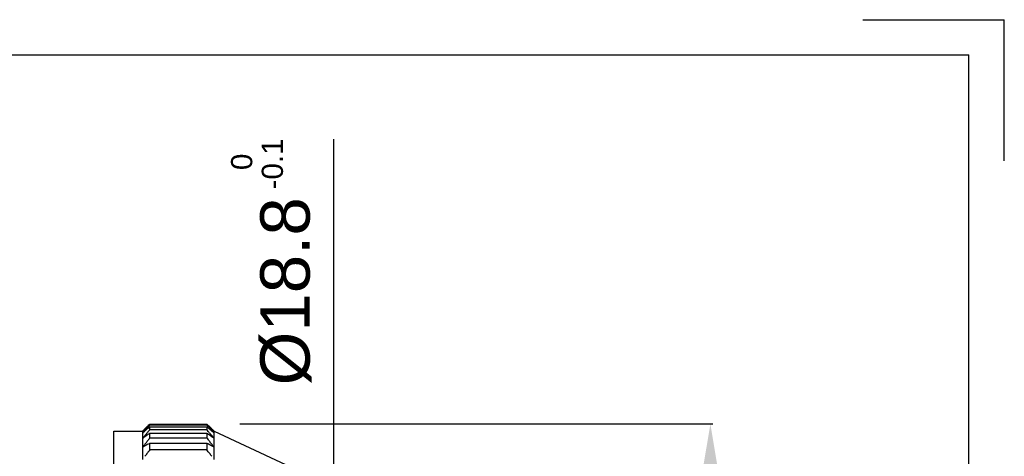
# Model space of a CAD drawing. Extents: x 1082 to 1292, y 1128 to 1425.
# Tile 8 of 8: x 1153 to 1292, y 1363 to 1425. Entities that reach past the tile are written whole.
import ezdxf

# ---------------------------------------------------------------- set-up
doc = ezdxf.new("R2010")
doc.units = 0
doc.header["$MEASUREMENT"] = 0
doc.linetypes.add('HIDDENNEW00', pattern=[4.5, 3, -1.5])
doc.layers.get('0').update_dxf_attribs({"linetype": 'CONTINUOUS'})
doc.layers.add('DISEGNO', color=3, linetype='HIDDENNEW00')
doc.styles.add('QUOTE', font='ARIAL.TTF', dxfattribs={"height": 3.5})
doc.styles.get("Standard").update_dxf_attribs({"font": 'ARIAL.TTF'})

# ---------------------------------------------------------------- blocks, each defined once
blk = doc.blocks.new('A4M')
at = {"color": 7, "linetype": 'Continuous'}
for p, q in [((315.82, 288.91), (335.82, 288.91)), ((335.82, 268.91), (335.82, 288.91)), ((140.82, 283.91), (330.82, 283.91)), ((330.82, -3.09), (330.82, 283.91))]:
    blk.add_line(p, q, dxfattribs=at)

msp = doc.modelspace()

# ---------------------------------------------------------------- linework, layer by layer
at = {"color": 0, "linetype": 'ByBlock'}
for p, q in [((1197.56, 1402.74), (1197.56, 1408.37)), ((1197.56, 1361.67), (1197.56, 1402.74)), ((1184.26, 1368.05), (1251.19, 1368.05))]:
    msp.add_line(p, q, dxfattribs=at)
msp.add_solid([(1249.49, 1360.05), (1252.16, 1360.05), (1250.83, 1368.05)], dxfattribs=at)
at = {"layer": 'DISEGNO', "color": 7, "linetype": 'Continuous'}
for p, q in [((1171.53, 1367.89), (1171.44, 1367.79)), ((1171.53, 1367.89), (1171.53, 1368.02)), ((1171.53, 1368.02), (1179.62, 1368.02)), ((1179.62, 1367.89), (1171.53, 1367.89)), ((1171.53, 1367.22), (1171.53, 1367.64)), ((1171.53, 1367.64), (1179.62, 1367.64)), ((1179.62, 1368.02), (1179.62, 1367.89)), ((1179.62, 1368.02), (1179.71, 1367.94)), ((1179.62, 1367.64), (1179.62, 1367.22)), ((1179.62, 1367.64), (1179.71, 1367.56)), ((1166.47, 1334.65), (1166.47, 1367.03)), ((1166.47, 1367.03), (1170.52, 1367.03)), ((1170.52, 1367.03), (1170.59, 1367.11)), ((1170.52, 1367.03), (1170.52, 1366.77)), ((1170.52, 1366.77), (1170.6, 1366.84)), ((1170.52, 1366.77), (1170.52, 1366.01)), ((1171.53, 1367.22), (1171.44, 1367.12)), ((1179.62, 1367.22), (1171.53, 1367.22)), ((1171.53, 1366.05), (1171.53, 1366.73)), ((1171.53, 1366.73), (1179.62, 1366.73)), ((1179.62, 1366.73), (1179.62, 1366.05)), ((1179.62, 1366.73), (1179.71, 1366.67)), ((1180.63, 1366.77), (1180.55, 1366.86)), ((1180.63, 1367.03), (1195.41, 1360.14)), ((1180.63, 1366.77), (1180.63, 1367.03)), ((1180.63, 1366.01), (1180.63, 1366.77)), ((1170.52, 1366.01), (1170.6, 1366.07)), ((1170.52, 1366.01), (1170.52, 1364.75)), ((1171.53, 1366.05), (1171.44, 1365.94)), ((1179.62, 1366.05), (1171.53, 1366.05)), ((1171.53, 1364.38), (1171.53, 1365.31)), ((1171.53, 1365.31), (1179.62, 1365.31)), ((1179.62, 1365.31), (1179.62, 1364.38)), ((1179.62, 1365.31), (1179.71, 1365.27)), ((1180.63, 1366.01), (1180.55, 1366.11)), ((1180.63, 1364.75), (1180.55, 1364.86)), ((1180.63, 1364.75), (1180.63, 1366.01)), ((1170.52, 1364.75), (1170.6, 1364.8)), ((1170.52, 1364.75), (1170.52, 1363.02)), ((1171.53, 1364.38), (1171.44, 1364.26)), ((1179.62, 1364.38), (1171.53, 1364.38)), ((1180.63, 1363.02), (1180.63, 1364.75))]:
    msp.add_line(p, q, dxfattribs=at)
for centre, radius, start, end in [((1234.9, 1302.63), 91.07, 134.4119, 134.4975), ((1232.07, 1305.54), 87, 134.2793, 134.42), ((1250.52, 1295.11), 107.41, 137.548, 137.616), ((1257.87, 1288.37), 117.38, 137.4808, 137.5424), ((1342.26, 1192.9), 244.58, 134.2714, 134.3375), ((1301.68, 1213.46), 201.76, 130.17, 130.2426), ((1251.84, 1293.9), 109.2, 137.4148, 137.4815), ((1013.52, 1215.26), 225.57, 42.5054, 42.5788), ((1094.51, 1280.51), 122.08, 45.6818, 45.7402), ((1090.1, 1276.01), 128.37, 45.6191, 45.6737), ((1118.73, 1311.56), 82.95, 42.4155, 42.5675), ((1099.64, 1285.78), 114.73, 45.5503, 45.6116), ((1113.91, 1300.34), 94.34, 45.4716, 45.5469), ((1325, 1228.13), 207.57, 138.016, 138.0933), ((1341.04, 1225.52), 220.94, 140.4396, 140.5158), ((1230.28, 1307.27), 84.51, 134.8521, 134.928), ((1227.17, 1301.42), 86.49, 130.7758, 130.8478), ((1237.79, 1299.73), 95.15, 134.7876, 134.8553), ((1232.75, 1294.96), 95.02, 130.7153, 130.7807), ((1229.28, 1314.39), 78.72, 137.9255, 138.0816), ((1235.33, 1312.97), 83.75, 140.3495, 140.5035), ((1235.13, 1302.38), 91.41, 134.7018, 134.7744), ((1228.79, 1299.53), 88.98, 130.6299, 130.7011), ((1221.18, 1295.63), 86.72, 125.4775, 125.5456), ((1228.13, 1309.46), 81.45, 134.6202, 134.7048), ((1237.49, 1306.98), 89.78, 137.8367, 137.9261), ((1221.06, 1308.54), 77.11, 130.5441, 130.6287), ((1244.35, 1305.5), 95.46, 140.2623, 140.3506), ((1214.49, 1305), 75.2, 125.3918, 125.4726), ((1244.21, 1293.25), 104.28, 134.5902, 134.6527), ((1233.65, 1293.91), 96.41, 130.516, 130.5797), ((1225.46, 1289.65), 94.07, 125.3608, 125.4216), ((1385.84, 1172.08), 290.29, 137.7329, 137.7545), ((1407.96, 1168.92), 308.59, 140.1606, 140.182), ((1368, 1167.67), 280.61, 134.5695, 134.5907), ((1253.09, 1292.73), 110.91, 137.6696, 137.7325), ((1337.16, 1172.77), 255.75, 130.4939, 130.5156), ((1261.53, 1291.1), 117.88, 140.1001, 140.1622), ((1315.54, 1162.76), 249.69, 125.347, 125.3678), ((1223.6, 1305.6), 80.99, 130.3261, 130.4149), ((1216.77, 1301.82), 79.12, 125.1823, 125.2671), ((1238.2, 1306.37), 90.71, 137.625, 137.707), ((1245.07, 1304.93), 96.38, 140.0527, 140.1338), ((1219.15, 1310.86), 74.1, 130.1834, 130.334), ((1258.63, 1293.55), 114.08, 139.9767, 140.0439), ((1212.95, 1307.26), 72.47, 125.0475, 125.1911), ((1266.72, 1286.75), 124.64, 139.9121, 139.9729), ((1284.91, 1205.01), 197.5, 125.0344, 125.1036), ((1260.04, 1292.37), 115.92, 139.843, 139.909), ((996.51, 1212.77), 239.55, 40.075, 40.1476), ((1116.67, 1292.87), 97.74, 49.7702, 49.8362), ((1124.76, 1288.26), 95.75, 54.9115, 54.9744), ((1112.01, 1287.35), 104.97, 49.7115, 49.7724), ((1120.71, 1282.51), 102.78, 54.8503, 54.9083), ((1112.44, 1310.19), 88.12, 39.9857, 40.1359), ((1117.81, 1294.22), 95.97, 49.6358, 49.7032), ((1125.81, 1289.77), 93.91, 54.7791, 54.8434), ((1112.92, 1306.25), 90.82, 42.33, 42.4195), ((1127.53, 1305.66), 80.96, 49.55, 49.6314), ((1106, 1304.77), 96.54, 39.9023, 39.9907), ((1134.3, 1301.82), 79.17, 54.6976, 54.7752), ((1115.92, 1291.97), 98.91, 49.5188, 49.5811), ((1124.24, 1287.51), 96.66, 54.6675, 54.727), ((967.61, 1174.4), 287.03, 42.2315, 42.2534), ((945.65, 1171.23), 305.22, 39.8025, 39.8241), ((1101.09, 1287.22), 112.68, 45.4423, 45.5011), ((1099.97, 1294.56), 108.26, 42.1653, 42.2295), ((1012.19, 1170.4), 258.73, 49.5012, 49.5228), ((1091.68, 1292.91), 115.14, 39.7407, 39.804), ((1034.01, 1160.17), 252.73, 54.6552, 54.6758), ((976.18, 1160.38), 290.7, 45.4203, 45.4407), ((1128.2, 1306.43), 79.94, 49.3254, 49.4141), ((1134.97, 1302.73), 78.04, 54.4843, 54.5689), ((1118.64, 1305.12), 87.62, 45.2567, 45.3418), ((1116.02, 1309.02), 86.66, 42.1194, 42.2045), ((1109.36, 1307.53), 92.2, 39.6927, 39.7767), ((1106.03, 1300), 100.12, 42.0405, 42.1121), ((1134.71, 1313.99), 69.97, 49.1767, 49.3317), ((1098.31, 1298.37), 106.55, 39.6156, 39.6863), ((1140.68, 1310.71), 68.22, 54.342, 54.4901), ((1128.72, 1315.29), 73.29, 45.1028, 45.2563), ((1100.9, 1295.39), 107.02, 41.9684, 42.0341), ((1092.62, 1293.67), 113.92, 39.547, 39.6118), ((1049.03, 1235.03), 186.39, 45.0864, 45.1647), ((1060.14, 1227.36), 184.27, 49.1629, 49.2397), ((1107.98, 1301.77), 97.49, 41.8933, 41.9657), ((1100.41, 1300.12), 103.81, 39.4703, 39.5417), ((1354.9, 1222.29), 233, 142.2333, 142.3084), ((1219.7, 1297.69), 84.19, 125.615, 125.6839), ((1213.16, 1288.83), 87.08, 119.1961, 119.2582), ((1224.56, 1290.9), 92.54, 125.5498, 125.6123), ((1217.41, 1281.23), 95.79, 119.1413, 119.1976), ((1240.55, 1311), 88.29, 142.1414, 142.2933), ((1214.51, 1286.42), 89.84, 119.0773, 119.1386), ((1250.28, 1303.45), 100.6, 142.0599, 142.1469), ((1208.73, 1296.79), 77.97, 118.9978, 119.0704), ((1218.29, 1279.64), 97.61, 118.971, 119.0256), ((1427.03, 1165.04), 325.09, 141.9541, 141.9753), ((1268.82, 1288.87), 124.18, 141.8989, 141.9602), ((1296.59, 1138.3), 259.18, 118.9605, 118.9791), ((1210.79, 1293.11), 82.19, 118.8104, 118.8865), ((1251, 1302.91), 101.5, 141.8473, 141.9273), ((1265.64, 1291.4), 120.13, 141.7768, 141.8432), ((1207.52, 1299.08), 75.39, 118.6896, 118.8184), ((1274.35, 1284.53), 131.21, 141.7119, 141.7719), ((1270.22, 1184.9), 205.64, 118.6795, 118.7416), ((1267.11, 1290.23), 122, 141.6441, 141.7093), ((981.84, 1209.58), 252.2, 38.2761, 38.3477), ((1131.83, 1277.72), 99.79, 61.2718, 61.3281), ((1128.34, 1271.36), 107.04, 61.2192, 61.2712), ((1107.02, 1308.24), 92.81, 38.1862, 38.3344), ((1132.82, 1279.52), 97.73, 61.1558, 61.2133), ((1100.04, 1302.73), 101.7, 38.1077, 38.195), ((1140.25, 1293.02), 82.33, 61.0835, 61.1531), ((1131.51, 1277.13), 100.45, 61.051, 61.1044), ((926.69, 1167.35), 321.65, 38.0052, 38.0266), ((1084.54, 1290.68), 121.34, 37.9487, 38.0112), ((1053.08, 1135.28), 262.54, 61.0389, 61.0573), ((1140.9, 1294.17), 81, 60.8943, 60.9703), ((1103.6, 1305.48), 97.2, 37.895, 37.9779), ((1091.65, 1296.18), 112.34, 37.8252, 37.895), ((1145.9, 1303.15), 70.72, 60.7603, 60.8933), ((1085.46, 1291.4), 120.16, 37.7516, 37.8156), ((1075.95, 1220.18), 179.51, 54.3278, 54.4013), ((1089.81, 1202.58), 185.88, 60.749, 60.8151), ((1093.88, 1297.92), 109.51, 37.6803, 37.7507), ((1254.91, 1301.03), 104.71, 143.3074, 143.3935), ((1442.01, 1161.04), 338.39, 143.2108, 143.2317), ((1274.5, 1286.3), 129.23, 143.149, 143.2096), ((1255.65, 1300.51), 105.62, 143.1032, 143.1824), ((1271.12, 1288.88), 124.98, 143.0317, 143.0973), ((1280.31, 1281.94), 136.49, 142.966, 143.0254), ((1272.65, 1287.72), 126.89, 142.9006, 142.9651), ((970.35, 1206.15), 262.35, 37.0205, 37.0913), ((1102.78, 1305.9), 96.56, 36.9338, 37.0803), ((1095.36, 1300.31), 105.86, 36.8522, 36.9385), ((911.91, 1163.35), 334.79, 36.7568, 36.7779), ((1078.92, 1288.1), 126.33, 36.6934, 36.7551), ((1099.11, 1303.07), 101.19, 36.6486, 36.7305)]:
    msp.add_arc(centre, radius, start, end, dxfattribs=at)

# ---------------------------------------------------------------- block references
at = {"color": 0, "linetype": 'ByBlock'}
msp.add_blockref('A4M', (956.58, 1136.37), dxfattribs=at)

# ---------------------------------------------------------------- texts
at = {"color": 7, "linetype": 'ByBlock'}
for s, p in [('-0.1', (1190.37, 1401.25)), ('0', (1186.03, 1403.99))]:
    msp.add_text(s, height=3, rotation=90, dxfattribs=at).set_placement(p)
at = {"color": 0, "linetype": 'ByBlock', "insert": (1190.79, 1386.83), "char_height": 7, "attachment_point": 5, "rotation": 90, "style": 'QUOTE'}
msp.add_mtext('\\A2;%%c18.8', dxfattribs=at)

doc.saveas('drawing.dxf')
